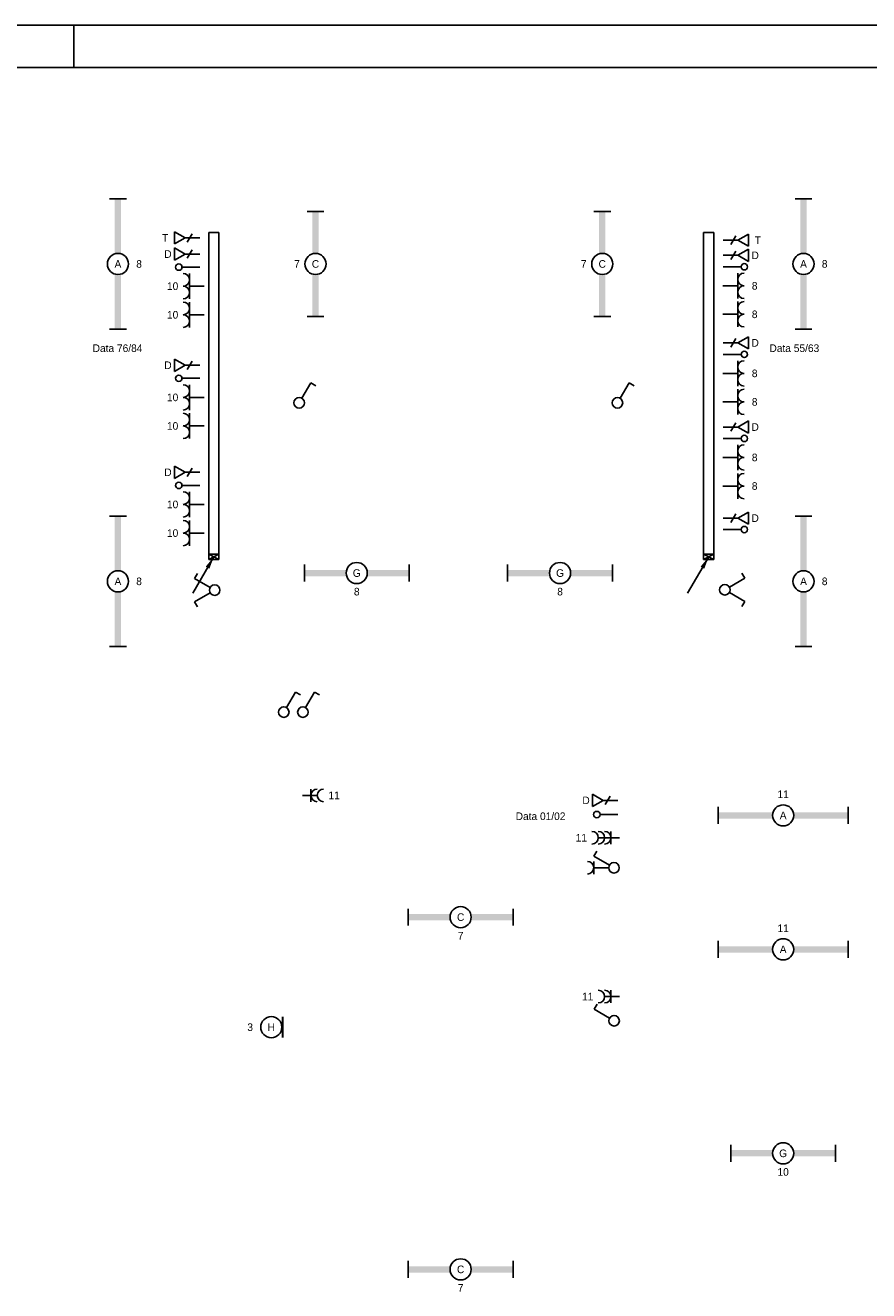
# Model space of a CAD drawing. Extents: x 1860 to 43910, y 0 to 29700.
# Tile 4 of 25: x 11836 to 21813, y 14725 to 29700. Entities that reach past the tile are written whole.
import ezdxf
from ezdxf.enums import TextEntityAlignment as Align
from ezdxf.lldxf.tags import DXFTag

# ---------------------------------------------------------------- set-up
doc = ezdxf.new("R2010")
doc.units = 0
doc.header["$LTSCALE"] = 50
doc.layers.get('0').update_dxf_attribs({"color": 8})
for name, color, linetype in [('00kad025', 2, 'Continuous'), ('00kad070', 5, 'Continuous'), ('BL$2----', 7, 'Continuous'), ('EL6131--_WG', 3, 'Continuous'), ('EL6222--', 3, 'Continuous'), ('EL6311--', 3, 'Continuous'), ('EL6312--', 3, 'Continuous'), ('EL6422--', 3, 'Continuous'), ('EL6441--', 3, 'Continuous'), ('EM6131--', 1, 'Continuous')]:
    doc.layers.add(name, color=color, linetype=linetype)
doc.styles.add('BURO-018', font='BUROFONT.shx', dxfattribs={"height": 90})
tags = doc.linetypes.add('E_GOOT3', pattern=[5, 4, -1]).pattern_tags.tags
tags[6:7] = [DXFTag(74, 4), DXFTag(75, 0), DXFTag(340, '0'), DXFTag(46, 1.0), DXFTag(50, 0.0), DXFTag(44, 0.0), DXFTag(45, 0.0)]
tags[4:5] = [DXFTag(74, 4), DXFTag(75, 0), DXFTag(340, '0'), DXFTag(46, 1.0), DXFTag(50, 0.0), DXFTag(44, 0.0), DXFTag(45, 0.0)]

# ---------------------------------------------------------------- blocks, each defined once
blk = doc.blocks.new('A1-HOR')
at = {"layer": '00kad025', "linetype": 'Continuous'}
for p, q in [((841, 594), (0, 594)), ((211, 584), (211, 594))]:
    blk.add_line(p, q, dxfattribs=at)
at = {"layer": '00kad070', "linetype": 'Continuous'}
blk.add_line((831, 584), (10, 584), dxfattribs=at)
blk = doc.blocks.new('111405')
at = {"color": 0, "linetype": 'Continuous'}
for p, q in [((-2.74, 7), (-3.95, 6.3)), ((-0.62, 3.33), (-2.74, 7)), ((0.62, 3.33), (2.74, 7)), ((2.74, 7), (3.95, 6.3))]:
    blk.add_line(p, q, dxfattribs=at)
blk.add_circle((0, 2.25), 1.25, dxfattribs=at)
at = {"color": 0, "linetype": 'Continuous', "style": 'BURO-018'}
for tag, p in [('E_SLET1', (-3.42, 9)), ('E_SLET2', (3.42, 9)), ('E_GKAST', (11.61, 4.38)), ('E_GROEP', (11.61, 1.38))]:
    blk.add_attdef(tag, text='', height=1.8, dxfattribs=at).set_placement(p, align=Align.MIDDLE)
at = {"color": 0, "linetype": 'Continuous', "style": 'BURO-018', "flags": 1}
blk.add_attdef('E_MATCODE', text='', height=1.8, dxfattribs=at).set_placement((0, 0), align=Align.MIDDLE)
blk = doc.blocks.new('E00152')
at = {"color": 0, "linetype": 'Continuous'}
for p, q in [((-1.44, 7), (1.44, 7)), ((0, 4.5), (-1.44, 7)), ((0, 4.5), (1.44, 7)), ((-1, 4), (1, 2.85)), ((0, 4.5), (0, 1))]:
    blk.add_line(p, q, dxfattribs=at)
at = {"color": 7, "style": 'BURO-018'}
for tag, p in [('E_COMMENT1', (0, 12)), ('E_DCOM1', (0, 9))]:
    blk.add_attdef(tag, text='', height=1.8, dxfattribs=at).set_placement(p, align=Align.MIDDLE)
at = {"color": 0, "style": 'BURO-018'}
blk.add_attdef('E_TEXT1', text='', height=1.8, dxfattribs=at).set_placement((2.5, 6), align=Align.MIDDLE)
at = {"color": 0, "linetype": 'Continuous', "style": 'BURO-018', "flags": 1}
blk.add_attdef('E_MATCODE', text='', height=1.8, dxfattribs=at).set_placement((0, 0), align=Align.MIDDLE)
blk = doc.blocks.new('E00139')
at = {"color": 0, "linetype": 'Continuous'}
blk.add_line((0, 5.25), (0, 1), dxfattribs=at)
blk.add_circle((0, 6), 0.75, dxfattribs=at)
at = {"color": 7, "style": 'BURO-018'}
for tag, p in [('E_COMMENT1', (0, 12)), ('E_DCOM1', (0, 9))]:
    blk.add_attdef(tag, text='', height=1.8, dxfattribs=at).set_placement(p, align=Align.MIDDLE)
at = {"color": 0, "style": 'BURO-018'}
blk.add_attdef('E_TEXT1', text='', height=1.8, dxfattribs=at).set_placement((2.5, 6), align=Align.MIDDLE)
at = {"color": 0, "linetype": 'Continuous', "style": 'BURO-018', "flags": 1}
blk.add_attdef('E_MATCODE', text='', height=1.8, dxfattribs=at).set_placement((0, 0), align=Align.MIDDLE)
blk = doc.blocks.new('1114A1')
at = {"color": 0, "linetype": 'Continuous'}
for p, q in [((0.62, 3.33), (2.74, 7)), ((2.74, 7), (3.95, 6.3))]:
    blk.add_line(p, q, dxfattribs=at)
blk.add_circle((0, 2.25), 1.25, dxfattribs=at)
at = {"color": 0, "linetype": 'Continuous', "style": 'BURO-018'}
for tag, p in [('E_SLET1', (3.36, 9)), ('E_GKAST', (11.61, 4.38)), ('E_GROEP', (11.61, 1.38))]:
    blk.add_attdef(tag, text='', height=1.8, dxfattribs=at).set_placement(p, align=Align.MIDDLE)
at = {"color": 0, "linetype": 'Continuous', "style": 'BURO-018', "flags": 1}
blk.add_attdef('E_MATCODE', text='', height=1.8, dxfattribs=at).set_placement((0, 0), align=Align.MIDDLE)
blk = doc.blocks.new('111304')
at = {"color": 0, "linetype": 'Continuous'}
for p, q in [((-1.5, 4.5), (1.5, 4.5)), ((0, 1), (0, 4.5))]:
    blk.add_line(p, q, dxfattribs=at)
blk.add_arc((0, 6), 1.5, 180, 0, dxfattribs=at)
at = {"color": 0, "linetype": 'Continuous', "style": 'BURO-018'}
for tag in ['E_GROEP', 'E_GKAST']:
    blk.add_attdef(tag, text='', height=1.8, dxfattribs=at).set_placement((0, 8.5), align=Align.MIDDLE)
at = {"color": 0, "linetype": 'Continuous', "style": 'BURO-018', "flags": 1}
for tag, p in [('E_VERMCODE', (13, 8.5)), ('E_MATCODE', (0, 0))]:
    blk.add_attdef(tag, text='', height=1.8, dxfattribs=at).set_placement(p, align=Align.MIDDLE)
blk = doc.blocks.new('E00125')
at = {"color": 0, "linetype": 'Continuous'}
for p, q in [((-3, 4.5), (3, 4.5)), ((0, 1), (0, 4.5))]:
    blk.add_line(p, q, dxfattribs=at)
for centre in [(-1.5, 6), (1.5, 6)]:
    blk.add_arc(centre, 1.5, 180, 0, dxfattribs=at)
at = {"color": 0, "linetype": 'Continuous', "style": 'BURO-018'}
for tag in ['E_GROEP', 'E_GKAST']:
    blk.add_attdef(tag, text='', height=1.8, dxfattribs=at).set_placement((0, 8.5), align=Align.MIDDLE)
at = {"color": 0, "linetype": 'Continuous', "style": 'BURO-018', "flags": 1}
for tag, p in [('E_VERMCODE', (13, 8.5)), ('E_MATCODE', (0, 0))]:
    blk.add_attdef(tag, text='', height=1.8, dxfattribs=at).set_placement(p, align=Align.MIDDLE)
blk = doc.blocks.new('1115B61540')
at = {"color": 0}
for p, q in [((-15.4, 2), (-15.4, -2)), ((15.4, 2), (15.4, -2))]:
    blk.add_line(p, q, dxfattribs=at)
at = {"color": 0, "linetype": 'Continuous'}
blk.add_circle((0, 0), 2.5, dxfattribs=at)
at = {"color": 0}
for points in [[(-2.5, 0.75), (-15.4, 0.75), (-2.5, -0.75), (-15.4, -0.75)], [(2.5, 0.75), (15.4, 0.75), (2.5, -0.75), (15.4, -0.75)]]:
    blk.add_solid(points, dxfattribs=at)
at = {"color": 0, "linetype": 'Continuous', "style": 'BURO-018'}
for tag, p in [('E_GROEP', (0, 5)), ('E_GKAST', (0, 5)), ('E_ARMCODE', (0, 0)), ('E_SLET', (4.5, -3))]:
    blk.add_attdef(tag, text='', height=1.8, dxfattribs=at).set_placement(p, align=Align.MIDDLE)
blk = doc.blocks.new('E00112')
at = {"color": 0, "linetype": 'Continuous'}
for p, q in [((0, 1), (-1, 1)), ((-1, 1), (-1, 0)), ((-1, 0), (0, 1)), ((-1, 1), (0, 0)), ((-1, 0), (0, 0)), ((0, 0), (0, 1))]:
    blk.add_line(p, q, dxfattribs=at)
blk = doc.blocks.new('E00154')
at = {"color": 0, "linetype": 'Continuous'}
for p, q in [((-1.44, 7), (1.44, 7)), ((0, 4.5), (-1.44, 7)), ((0, 4.5), (1.44, 7)), ((-1, 4), (1, 2.85)), ((0, 4.5), (0, 1))]:
    blk.add_line(p, q, dxfattribs=at)
at = {"color": 7, "style": 'BURO-018'}
for tag, p in [('E_COMMENT1', (0, 12)), ('E_TEL1', (0, 9))]:
    blk.add_attdef(tag, text='', height=1.8, dxfattribs=at).set_placement(p, align=Align.MIDDLE)
at = {"color": 0, "style": 'BURO-018'}
blk.add_attdef('E_TEXT1', text='', height=1.8, dxfattribs=at).set_placement((2.5, 6), align=Align.MIDDLE)
at = {"color": 0, "linetype": 'Continuous', "style": 'BURO-018', "flags": 1}
blk.add_attdef('E_MATCODE', text='', height=1.8, dxfattribs=at).set_placement((0, 0), align=Align.MIDDLE)
blk = doc.blocks.new('E00106')
at = {"color": 0, "linetype": 'Continuous'}
blk.add_line((-5, -8.66), (0, 0), dxfattribs=at)
blk.add_lwpolyline([(0, 0, 0, 1, 0), (-1.5, -2.6, 1, 1, 0)], format="xyseb", dxfattribs=at)
blk = doc.blocks.new('111304B')
at = {"color": 0, "linetype": 'Continuous'}
for p, q in [((0, 1), (0, 6)), ((-1.5, 3), (1.5, 3))]:
    blk.add_line(p, q, dxfattribs=at)
for centre in [(0, 7.5), (0, 6), (0, 4.5)]:
    blk.add_arc(centre, 1.5, 180, 0, dxfattribs=at)
at = {"color": 0, "linetype": 'Continuous', "style": 'BURO-018'}
for tag in ['E_GROEP', 'E_GKAST']:
    blk.add_attdef(tag, text='', height=1.8, dxfattribs=at).set_placement((0, 10), align=Align.MIDDLE)
at = {"color": 0, "linetype": 'Continuous', "style": 'BURO-018', "flags": 1}
for tag, p in [('E_VERMCODE', (13, 10)), ('E_MATCODE', (0, 0))]:
    blk.add_attdef(tag, text='', height=1.8, dxfattribs=at).set_placement(p, align=Align.MIDDLE)
blk = doc.blocks.new('111304A')
at = {"color": 0, "linetype": 'Continuous'}
for p, q in [((-1.5, 3), (1.5, 3)), ((0, 1), (0, 4.5))]:
    blk.add_line(p, q, dxfattribs=at)
for centre in [(0, 6), (0, 4.5)]:
    blk.add_arc(centre, 1.5, 180, 0, dxfattribs=at)
at = {"color": 0, "linetype": 'Continuous', "style": 'BURO-018'}
for tag in ['E_GROEP', 'E_GKAST']:
    blk.add_attdef(tag, text='', height=1.8, dxfattribs=at).set_placement((0, 8.5), align=Align.MIDDLE)
at = {"color": 0, "linetype": 'Continuous', "style": 'BURO-018', "flags": 1}
for tag, p in [('E_VERMCODE', (13, 8.5)), ('E_MATCODE', (0, 0))]:
    blk.add_attdef(tag, text='', height=1.8, dxfattribs=at).set_placement(p, align=Align.MIDDLE)
blk = doc.blocks.new('1115B3')
at = {"color": 0, "linetype": 'Continuous'}
blk.add_circle((0, 3.5), 2.5, dxfattribs=at)
at = {"color": 0, "linetype": 'Continuous', "style": 'BURO-018'}
for tag, p in [('E_GROEP', (0, 8.5)), ('E_GKAST', (0, 8.5)), ('E_ARMCODE', (0, 3.5)), ('E_SLET', (4.5, 2.5))]:
    blk.add_attdef(tag, text='', height=1.8, dxfattribs=at).set_placement(p, align=Align.MIDDLE)
blk = doc.blocks.new('E00134')
at = {"color": 0, "linetype": 'Continuous', "const_width": 0.5}
blk.add_lwpolyline([(-2.5, -2.75), (2.5, -2.75)], dxfattribs=at)
blk = doc.blocks.new('1115B61240')
at = {"color": 0}
for p, q in [((-12.4, 2), (-12.4, -2)), ((12.4, 2), (12.4, -2))]:
    blk.add_line(p, q, dxfattribs=at)
at = {"color": 0, "linetype": 'Continuous'}
blk.add_circle((0, 0), 2.5, dxfattribs=at)
at = {"color": 0}
for points in [[(-2.5, 0.75), (-12.4, 0.75), (-2.5, -0.75), (-12.4, -0.75)], [(2.5, 0.75), (12.4, 0.75), (2.5, -0.75), (12.4, -0.75)]]:
    blk.add_solid(points, dxfattribs=at)
at = {"color": 0, "linetype": 'Continuous', "style": 'BURO-018'}
for tag, p in [('E_GROEP', (0, 5)), ('E_GKAST', (0, 5)), ('E_ARMCODE', (0, 0)), ('E_SLET', (4.5, -3))]:
    blk.add_attdef(tag, text='', height=1.8, dxfattribs=at).set_placement(p, align=Align.MIDDLE)

msp = doc.modelspace()

# ---------------------------------------------------------------- linework, layer by layer
at = {"layer": 'EL6131--_WG', "linetype": 'E_GOOT3'}
for p, q in [((14006, 27250), (14006, 23380)), ((14006, 27250), (14126, 27250)), ((14126, 27250), (14126, 23380)), ((19860, 27250), (19980, 27250)), ((19860, 27250), (19860, 23380)), ((19980, 27250), (19980, 23380)), ((14006, 23380), (14126, 23380)), ((19860, 23380, -60), (19980, 23380, -60))]:
    msp.add_line(p, q, dxfattribs=at)

# ---------------------------------------------------------------- block references
at = {"layer": 'BL$2----', "xscale": 50, "yscale": 50}
msp.add_blockref('A1-HOR', (1860, 0), dxfattribs=at)
at = {"layer": 'EL6131--_WG', "xscale": 60, "yscale": 120, "rotation": 270}
for p in [(14006, 23380), (19860, 23380)]:
    msp.add_blockref('E00112', p, dxfattribs=at)
at = {"layer": 'EL6222--'}
ref = msp.add_blockref('E00125', (14004, 26613), dxfattribs=dict(at, xscale=50, yscale=50, zscale=50, rotation=90))
ref.add_attrib('E_GROEP', '10', dxfattribs={"layer": '0', "color": 1, "linetype": 'Continuous', "height": 90, "style": 'BURO-018'}).set_placement((13579, 26613), align=Align.MIDDLE)
ref = msp.add_blockref('E00125', (20039, 26617), dxfattribs=dict(at, xscale=50, yscale=50, zscale=50, rotation=270))
ref.add_attrib('E_GROEP', '8', dxfattribs={"layer": '0', "color": 1, "linetype": 'Continuous', "height": 90, "style": 'BURO-018'}).set_placement((20464, 26617), align=Align.MIDDLE)
ref = msp.add_blockref('E00125', (14004, 26274), dxfattribs=dict(at, xscale=50, yscale=50, zscale=50, rotation=90))
ref.add_attrib('E_GROEP', '10', dxfattribs={"layer": '0', "color": 1, "linetype": 'Continuous', "height": 90, "style": 'BURO-018'}).set_placement((13579, 26274), align=Align.MIDDLE)
ref = msp.add_blockref('E00125', (20039, 26280), dxfattribs=dict(at, xscale=50, yscale=50, zscale=50, rotation=270))
ref.add_attrib('E_GROEP', '8', dxfattribs={"layer": '0', "color": 1, "linetype": 'Continuous', "height": 90, "style": 'BURO-018'}).set_placement((20464, 26280), align=Align.MIDDLE)
ref = msp.add_blockref('E00125', (20039, 25581), dxfattribs=dict(at, xscale=50, yscale=50, zscale=50, rotation=270))
ref.add_attrib('E_GROEP', '8', dxfattribs={"layer": '0', "color": 1, "linetype": 'Continuous', "height": 90, "style": 'BURO-018'}).set_placement((20464, 25581), align=Align.MIDDLE)
ref = msp.add_blockref('E00125', (14004, 25297), dxfattribs=dict(at, xscale=50, yscale=50, zscale=50, rotation=90))
ref.add_attrib('E_GROEP', '10', dxfattribs={"layer": '0', "color": 1, "linetype": 'Continuous', "height": 90, "style": 'BURO-018'}).set_placement((13579, 25297), align=Align.MIDDLE)
ref = msp.add_blockref('E00125', (20039, 25243), dxfattribs=dict(at, xscale=50, yscale=50, zscale=50, rotation=270))
ref.add_attrib('E_GROEP', '8', dxfattribs={"layer": '0', "color": 1, "linetype": 'Continuous', "height": 90, "style": 'BURO-018'}).set_placement((20464, 25243), align=Align.MIDDLE)
ref = msp.add_blockref('E00125', (14004, 24959), dxfattribs=dict(at, xscale=50, yscale=50, zscale=50, rotation=90))
ref.add_attrib('E_GROEP', '10', dxfattribs={"layer": '0', "color": 1, "linetype": 'Continuous', "height": 90, "style": 'BURO-018'}).set_placement((13579, 24959), align=Align.MIDDLE)
ref = msp.add_blockref('E00125', (20039, 24586), dxfattribs=dict(at, xscale=50, yscale=50, zscale=50, rotation=270))
ref.add_attrib('E_GROEP', '8', dxfattribs={"layer": '0', "color": 1, "linetype": 'Continuous', "height": 90, "style": 'BURO-018'}).set_placement((20464, 24586), align=Align.MIDDLE)
ref = msp.add_blockref('E00125', (20039, 24248), dxfattribs=dict(at, xscale=50, yscale=50, zscale=50, rotation=270))
ref.add_attrib('E_GROEP', '8', dxfattribs={"layer": '0', "color": 1, "linetype": 'Continuous', "height": 90, "style": 'BURO-018'}).set_placement((20464, 24248), align=Align.MIDDLE)
ref = msp.add_blockref('E00125', (14004, 24030), dxfattribs=dict(at, xscale=50, yscale=50, zscale=50, rotation=90))
ref.add_attrib('E_GROEP', '10', dxfattribs={"layer": '0', "color": 1, "linetype": 'Continuous', "height": 90, "style": 'BURO-018'}).set_placement((13579, 24030), align=Align.MIDDLE)
ref = msp.add_blockref('E00125', (14004, 23691), dxfattribs=dict(at, xscale=50, yscale=50, zscale=50, rotation=90))
ref.add_attrib('E_GROEP', '10', dxfattribs={"layer": '0', "color": 1, "linetype": 'Continuous', "height": 90, "style": 'BURO-018'}).set_placement((13579, 23691), align=Align.MIDDLE)
ref = msp.add_blockref('111304A', (15064, 20587), dxfattribs=dict(at, xscale=50, yscale=50, zscale=50, rotation=270))
ref.add_attrib('E_GROEP', '11', dxfattribs={"layer": '0', "color": 1, "linetype": 'Continuous', "height": 90, "style": 'BURO-018'}).set_placement((15489, 20587), align=Align.MIDDLE)
ref = msp.add_blockref('111304B', (18914, 20086), dxfattribs=dict(at, xscale=50, yscale=50, zscale=50, rotation=90))
ref.add_attrib('E_GROEP', '11', dxfattribs={"layer": '0', "color": 1, "linetype": 'Continuous', "height": 90, "style": 'BURO-018'}).set_placement((18414, 20086), align=Align.MIDDLE)
at = {"layer": 'EL6222--', "xscale": 50, "yscale": 50, "zscale": 50, "rotation": 90}
msp.add_blockref('111304', (18786, 19730), dxfattribs=at)
at = {"layer": 'EL6222--'}
ref = msp.add_blockref('111304A', (18914, 18206), dxfattribs=dict(at, xscale=50, yscale=50, zscale=50, rotation=90))
ref.add_attrib('E_GROEP', '11', dxfattribs={"layer": '0', "color": 1, "linetype": 'Continuous', "height": 90, "style": 'BURO-018'}).set_placement((18489, 18206), align=Align.MIDDLE)
at = {"layer": 'EL6311--'}
ref = msp.add_blockref('1115B61540', (12932, 26876), dxfattribs=dict(at, xscale=50, yscale=50, zscale=50, rotation=270))
ref.add_attrib('E_ARMCODE', 'A', dxfattribs={"layer": '0', "color": 1, "linetype": 'Continuous', "height": 90, "style": 'BURO-018'}).set_placement((12932, 26876), align=Align.MIDDLE)
ref.add_attrib('E_GROEP', '8', dxfattribs={"layer": '0', "color": 1, "linetype": 'Continuous', "height": 90, "style": 'BURO-018'}).set_placement((13182, 26876), align=Align.MIDDLE)
ref = msp.add_blockref('1115B61540', (21042, 26876), dxfattribs=dict(at, xscale=50, yscale=50, zscale=50, rotation=270))
ref.add_attrib('E_ARMCODE', 'A', dxfattribs={"layer": '0', "color": 1, "linetype": 'Continuous', "height": 90, "style": 'BURO-018'}).set_placement((21042, 26876), align=Align.MIDDLE)
ref.add_attrib('E_GROEP', '8', dxfattribs={"layer": '0', "color": 1, "linetype": 'Continuous', "height": 90, "style": 'BURO-018'}).set_placement((21292, 26876), align=Align.MIDDLE)
ref = msp.add_blockref('1115B61240', (15269, 26876), dxfattribs=dict(at, xscale=50, yscale=50, zscale=50, rotation=270))
ref.add_attrib('E_ARMCODE', 'C', dxfattribs={"layer": '0', "color": 1, "linetype": 'Continuous', "height": 90, "style": 'BURO-018'}).set_placement((15269, 26876), align=Align.MIDDLE)
ref.add_attrib('E_GROEP', '7', dxfattribs={"layer": '0', "color": 1, "linetype": 'Continuous', "height": 90, "style": 'BURO-018'}).set_placement((15050, 26876), align=Align.MIDDLE)
ref = msp.add_blockref('1115B61240', (18661, 26876), dxfattribs=dict(at, xscale=50, yscale=50, zscale=50, rotation=270))
ref.add_attrib('E_ARMCODE', 'C', dxfattribs={"layer": '0', "color": 1, "linetype": 'Continuous', "height": 90, "style": 'BURO-018'}).set_placement((18661, 26876), align=Align.MIDDLE)
ref.add_attrib('E_GROEP', '7', dxfattribs={"layer": '0', "color": 1, "linetype": 'Continuous', "height": 90, "style": 'BURO-018'}).set_placement((18442, 26876), align=Align.MIDDLE)
at = {"layer": 'EL6311--', "xscale": 50, "yscale": 50, "zscale": 50}
for p in [(15076, 25120), (18841, 25120), (14894, 21460), (15120, 21460)]:
    msp.add_blockref('1114A1', p, dxfattribs=at)
at = {"layer": 'EL6311--'}
ref = msp.add_blockref('1115B61540', (12932, 23120), dxfattribs=dict(at, xscale=50, yscale=50, zscale=50, rotation=270))
ref.add_attrib('E_ARMCODE', 'A', dxfattribs={"layer": '0', "color": 1, "linetype": 'Continuous', "height": 90, "style": 'BURO-018'}).set_placement((12932, 23120), align=Align.MIDDLE)
ref.add_attrib('E_GROEP', '8', dxfattribs={"layer": '0', "color": 1, "linetype": 'Continuous', "height": 90, "style": 'BURO-018'}).set_placement((13182, 23120), align=Align.MIDDLE)
ref = msp.add_blockref('1115B61540', (21042, 23120), dxfattribs=dict(at, xscale=50, yscale=50, zscale=50, rotation=270))
ref.add_attrib('E_ARMCODE', 'A', dxfattribs={"layer": '0', "color": 1, "linetype": 'Continuous', "height": 90, "style": 'BURO-018'}).set_placement((21042, 23120), align=Align.MIDDLE)
ref.add_attrib('E_GROEP', '8', dxfattribs={"layer": '0', "color": 1, "linetype": 'Continuous', "height": 90, "style": 'BURO-018'}).set_placement((21292, 23120), align=Align.MIDDLE)
at = {"layer": 'EL6311--', "xscale": 50, "yscale": 50, "zscale": 50}
for name, p, rotation in [('111405', (14189, 23016), 90), ('111405', (19999, 23020), 270), ('1114A1', (18912, 19730), 90), ('1114A1', (18914, 17920), 90)]:
    msp.add_blockref(name, p, dxfattribs=dict(at, rotation=rotation))
at = {"layer": 'EL6311--'}
ref = msp.add_blockref('1115B61240', (15757, 23218), dxfattribs=dict(at, xscale=50, yscale=50, zscale=50))
ref.add_attrib('E_ARMCODE', 'G', dxfattribs={"layer": '0', "color": 1, "linetype": 'Continuous', "height": 90, "style": 'BURO-018'}).set_placement((15757, 23218), align=Align.MIDDLE)
ref.add_attrib('E_GROEP', '8', dxfattribs={"layer": '0', "color": 1, "linetype": 'Continuous', "height": 90, "style": 'BURO-018'}).set_placement((15757, 22998), align=Align.MIDDLE)
ref = msp.add_blockref('1115B61240', (18162, 23218), dxfattribs=dict(at, xscale=50, yscale=50, zscale=50))
ref.add_attrib('E_ARMCODE', 'G', dxfattribs={"layer": '0', "color": 1, "linetype": 'Continuous', "height": 90, "style": 'BURO-018'}).set_placement((18162, 23218), align=Align.MIDDLE)
ref.add_attrib('E_GROEP', '8', dxfattribs={"layer": '0', "color": 1, "linetype": 'Continuous', "height": 90, "style": 'BURO-018'}).set_placement((18162, 22998), align=Align.MIDDLE)
ref = msp.add_blockref('1115B61540', (20801, 20350), dxfattribs=dict(at, xscale=50, yscale=50, zscale=50))
ref.add_attrib('E_ARMCODE', 'A', dxfattribs={"layer": '0', "color": 1, "linetype": 'Continuous', "height": 90, "style": 'BURO-018'}).set_placement((20801, 20350), align=Align.MIDDLE)
ref.add_attrib('E_GROEP', '11', dxfattribs={"layer": '0', "color": 1, "linetype": 'Continuous', "height": 90, "style": 'BURO-018'}).set_placement((20801, 20600), align=Align.MIDDLE)
ref = msp.add_blockref('1115B61240', (16986, 19146), dxfattribs=dict(at, xscale=50, yscale=50, zscale=50))
ref.add_attrib('E_ARMCODE', 'C', dxfattribs={"layer": '0', "color": 1, "linetype": 'Continuous', "height": 90, "style": 'BURO-018'}).set_placement((16986, 19146), align=Align.MIDDLE)
ref.add_attrib('E_GROEP', '7', dxfattribs={"layer": '0', "color": 1, "linetype": 'Continuous', "height": 90, "style": 'BURO-018'}).set_placement((16986, 18926), align=Align.MIDDLE)
ref = msp.add_blockref('1115B61540', (20801, 18765), dxfattribs=dict(at, xscale=50, yscale=50, zscale=50))
ref.add_attrib('E_ARMCODE', 'A', dxfattribs={"layer": '0', "color": 1, "linetype": 'Continuous', "height": 90, "style": 'BURO-018'}).set_placement((20801, 18765), align=Align.MIDDLE)
ref.add_attrib('E_GROEP', '11', dxfattribs={"layer": '0', "color": 1, "linetype": 'Continuous', "height": 90, "style": 'BURO-018'}).set_placement((20801, 19015), align=Align.MIDDLE)
ref = msp.add_blockref('1115B61240', (20801, 16351), dxfattribs=dict(at, xscale=50, yscale=50, zscale=50))
ref.add_attrib('E_ARMCODE', 'G', dxfattribs={"layer": '0', "color": 1, "linetype": 'Continuous', "height": 90, "style": 'BURO-018'}).set_placement((20801, 16351), align=Align.MIDDLE)
ref.add_attrib('E_GROEP', '10', dxfattribs={"layer": '0', "color": 1, "linetype": 'Continuous', "height": 90, "style": 'BURO-018'}).set_placement((20801, 16131), align=Align.MIDDLE)
ref = msp.add_blockref('1115B61240', (16986, 14978), dxfattribs=dict(at, xscale=50, yscale=50, zscale=50))
ref.add_attrib('E_ARMCODE', 'C', dxfattribs={"layer": '0', "color": 1, "linetype": 'Continuous', "height": 90, "style": 'BURO-018'}).set_placement((16986, 14978), align=Align.MIDDLE)
ref.add_attrib('E_GROEP', '7', dxfattribs={"layer": '0', "color": 1, "linetype": 'Continuous', "height": 90, "style": 'BURO-018'}).set_placement((16986, 14759), align=Align.MIDDLE)
at = {"layer": 'EL6312--', "xscale": 50, "yscale": 50, "zscale": 50, "rotation": 90}
msp.add_blockref('E00134', (14744, 17844), dxfattribs=at)
at = {"layer": 'EL6312--'}
ref = msp.add_blockref('1115B3', (14921, 17844), dxfattribs=dict(at, xscale=50, yscale=50, zscale=50, rotation=90))
ref.add_attrib('E_ARMCODE', 'H', dxfattribs={"layer": '0', "color": 1, "linetype": 'Continuous', "height": 90, "style": 'BURO-018'}).set_placement((14746, 17844), align=Align.MIDDLE)
ref.add_attrib('E_GROEP', '3', dxfattribs={"layer": '0', "color": 1, "linetype": 'Continuous', "height": 90, "style": 'BURO-018'}).set_placement((14496, 17844), align=Align.MIDDLE)
at = {"layer": 'EL6422--'}
ref = msp.add_blockref('E00154', (13952, 27184), dxfattribs=dict(at, xscale=50, yscale=50, zscale=50, rotation=90))
ref.add_attrib('E_TEXT1', 'T', dxfattribs={"layer": '0', "color": 1, "height": 90, "style": 'BURO-018'}).set_placement((13492, 27185), align=Align.MIDDLE)
ref = msp.add_blockref('E00154', (20041, 27157), dxfattribs=dict(at, xscale=50, yscale=50, zscale=50, rotation=270))
ref.add_attrib('E_TEXT1', 'T', dxfattribs={"layer": '0', "color": 1, "height": 90, "style": 'BURO-018'}).set_placement((20501, 27156), align=Align.MIDDLE)
at = {"layer": 'EL6441--'}
ref = msp.add_blockref('E00152', (13952, 26993), dxfattribs=dict(at, xscale=50, yscale=50, zscale=50, rotation=90))
ref.add_attrib('E_TEXT1', 'D', dxfattribs={"layer": '0', "color": 1, "height": 90, "style": 'BURO-018'}).set_placement((13524, 26993), align=Align.MIDDLE)
ref = msp.add_blockref('E00152', (20041, 26978), dxfattribs=dict(at, xscale=50, yscale=50, zscale=50, rotation=270))
ref.add_attrib('E_TEXT1', 'D', dxfattribs={"layer": '0', "color": 1, "height": 90, "style": 'BURO-018'}).set_placement((20470, 26978), align=Align.MIDDLE)
at = {"layer": 'EL6441--', "xscale": 50, "yscale": 50, "zscale": 50}
for p, rotation in [((13952, 26838), 90), ((20041, 26842), 270), ((20041, 25806), 270), ((13952, 25523), 90), ((20041, 24811), 270), ((13952, 24255), 90), ((20041, 23733), 270), ((18897, 20360), 90)]:
    msp.add_blockref('E00139', p, dxfattribs=dict(at, rotation=rotation))
at = {"layer": 'EL6441--'}
ref = msp.add_blockref('E00152', (20041, 25942), dxfattribs=dict(at, xscale=50, yscale=50, zscale=50, rotation=270))
ref.add_attrib('E_TEXT1', 'D', dxfattribs={"layer": '0', "color": 1, "height": 90, "style": 'BURO-018'}).set_placement((20470, 25942), align=Align.MIDDLE)
ref = msp.add_blockref('E00152', (13952, 25677), dxfattribs=dict(at, xscale=50, yscale=50, zscale=50, rotation=90))
ref.add_attrib('E_TEXT1', 'D', dxfattribs={"layer": '0', "color": 1, "height": 90, "style": 'BURO-018'}).set_placement((13524, 25677), align=Align.MIDDLE)
ref = msp.add_blockref('E00152', (20041, 24946), dxfattribs=dict(at, xscale=50, yscale=50, zscale=50, rotation=270))
ref.add_attrib('E_TEXT1', 'D', dxfattribs={"layer": '0', "color": 1, "height": 90, "style": 'BURO-018'}).set_placement((20470, 24946), align=Align.MIDDLE)
ref = msp.add_blockref('E00152', (13952, 24410), dxfattribs=dict(at, xscale=50, yscale=50, zscale=50, rotation=90))
ref.add_attrib('E_TEXT1', 'D', dxfattribs={"layer": '0', "color": 1, "height": 90, "style": 'BURO-018'}).set_placement((13524, 24410), align=Align.MIDDLE)
ref = msp.add_blockref('E00152', (20041, 23868), dxfattribs=dict(at, xscale=50, yscale=50, zscale=50, rotation=270))
ref.add_attrib('E_TEXT1', 'D', dxfattribs={"layer": '0', "color": 1, "height": 90, "style": 'BURO-018'}).set_placement((20470, 23868), align=Align.MIDDLE)
ref = msp.add_blockref('E00152', (18897, 20528), dxfattribs=dict(at, xscale=50, yscale=50, zscale=50, rotation=90))
ref.add_attrib('E_TEXT1', 'D', dxfattribs={"layer": '0', "color": 1, "height": 90, "style": 'BURO-018'}).set_placement((18469, 20528), align=Align.MIDDLE)
at = {"layer": 'EM6131--', "xscale": 50, "yscale": 50, "zscale": 50}
for p in [(14067, 23411), (19921, 23411)]:
    msp.add_blockref('E00106', p, dxfattribs=at)

# ---------------------------------------------------------------- texts
at = {"layer": 'EL6311--', "color": 1, "style": 'BURO-018'}
for s, p in [('Data 76/84', (12633, 25834)), ('Data 55/63', (20639, 25834)), ('Data 01/02', (17637, 20295))]:
    msp.add_text(s, height=90, dxfattribs=at).set_placement(p)

doc.saveas('drawing.dxf')
